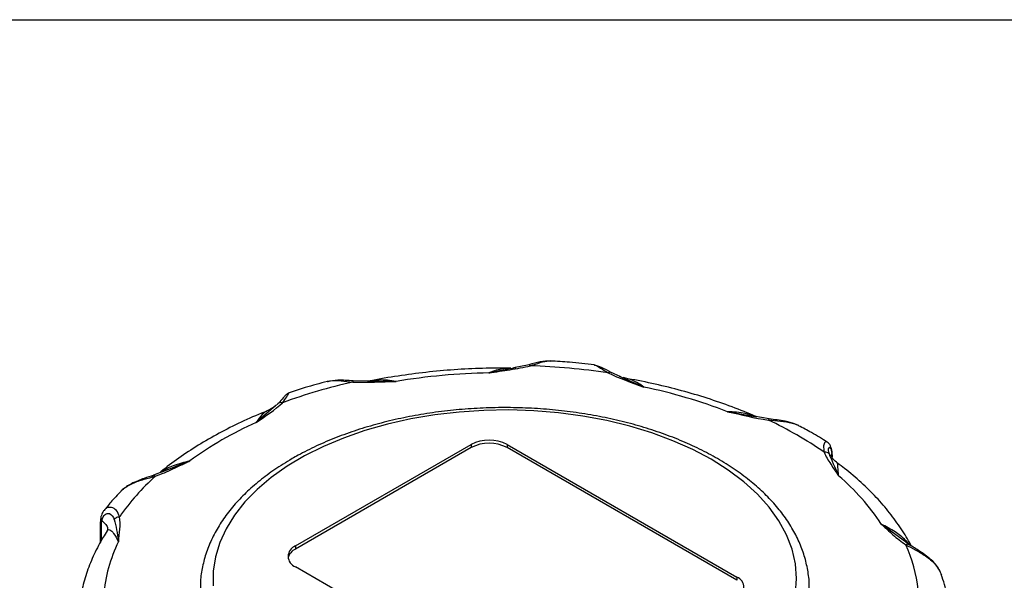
# Model space of a CAD drawing. Header units: inches. Extents: x 0 to 22, y 0 to 17.
# Tile 8 of 9: x 14.9 to 17.9, y 15.3 to 17. Entities that reach past the tile are written whole.
import ezdxf

# ---------------------------------------------------------------- set-up
doc = ezdxf.new("R2010")
doc.units = ezdxf.units.IN
doc.header["$LTSCALE"] = 2
doc.header["$MEASUREMENT"] = 0
doc.linetypes.add('SLD-Solid', pattern=[0])
doc.layers.add('SLD-DEFPOINTS', color=7, linetype='Continuous')

# ---------------------------------------------------------------- blocks, each defined once
blk = doc.blocks.new('Block2')
at = {"color": 7, "linetype": 'SLD-Solid', "lineweight": 18}
blk.add_line((22.0002, 17.0002), (0.0002, 17.0002), dxfattribs=at)

msp = doc.modelspace()

# ---------------------------------------------------------------- linework, layer by layer
at = {"color": 7, "linetype": 'SLD-Solid'}
msp.add_line((0.0002, 17.0002), (22.0002, 17.0002), dxfattribs=at)
for p, q in [((16.3913, 15.9252), (16.3084, 15.9096)), ((16.3769, 15.9234), (16.3769, 15.9245)), ((16.4325, 15.9345), (16.384, 15.9247)), ((15.9424, 15.8841), (15.8886, 15.8848)), ((16.0215, 15.8834), (15.9338, 15.8832)), ((16.7164, 15.8972), (16.6847, 15.9114)), ((16.7874, 15.8658), (16.712, 15.8986)), ((16.7351, 15.8919), (16.7235, 15.8949)), ((15.6497, 15.8087), (15.5894, 15.7563)), ((15.6598, 15.8173), (15.6456, 15.8051)), ((17.1352, 15.7731), (17.0462, 15.7897)), ((17.1747, 15.7672), (17.1269, 15.7755)), ((15.7104, 15.375), (16.2532, 15.6884)), ((16.2532, 15.6788), (15.7104, 15.3654)), ((16.2532, 15.6884), (16.2532, 15.6788)), ((16.3646, 15.6884), (17.0745, 15.2786)), ((16.3646, 15.6884), (16.3646, 15.6788)), ((17.0745, 15.269), (16.3646, 15.6788)), ((17.3681, 15.6601), (17.3658, 15.653)), ((17.3688, 15.6653), (17.3687, 15.6673)), ((17.3698, 15.6502), (17.3689, 15.664)), ((15.384, 15.6377), (15.2978, 15.6027)), ((17.3857, 15.6305), (17.3856, 15.6306)), ((15.3041, 15.6059), (15.2721, 15.5932)), ((15.1094, 15.4637), (15.1074, 15.4452)), ((15.1074, 15.4458), (15.1074, 15.3846)), ((15.1114, 15.3921), (15.1114, 15.439)), ((17.5954, 15.3875), (17.5209, 15.4423)), ((15.7104, 15.375), (15.7104, 15.3654)), ((17.606, 15.3797), (17.5912, 15.3907)), ((16.4203, 14.9009), (15.7104, 15.3108)), ((17.0745, 15.2786), (17.0745, 15.269)), ((17.7023, 15.2961), (17.7071, 15.2855))]:
    msp.add_line(p, q)
at = {"flags": 128}
for points in [[(16.9951, 15.6426), (16.9382, 15.6728), (16.8771, 15.7), (16.8121, 15.7241), (16.7438, 15.7449), (16.6727, 15.7622), (16.5992, 15.776), (16.524, 15.7861), (16.4476, 15.7925), (16.3705, 15.795), (16.2933, 15.7937), (16.2166, 15.7887), (16.1409, 15.7798), (16.0668, 15.7672), (15.9948, 15.7511), (15.9255, 15.7314), (15.8594, 15.7084), (15.7969, 15.6822), (15.7386, 15.653), (15.6848, 15.621), (15.6359, 15.5865), (15.5923, 15.5497), (15.5543, 15.5109), (15.5222, 15.4703), (15.4963, 15.4283), (15.4767, 15.3852), (15.4635, 15.3413), (15.4569, 15.2969), (15.4569, 15.2523)], [(16.9951, 14.9066), (17.0483, 14.94), (17.0961, 14.9761), (17.1384, 15.0144), (17.1747, 15.0546), (17.2048, 15.0966), (17.2285, 15.1399), (17.2455, 15.1842), (17.2558, 15.2292), (17.2592, 15.2746), (17.2558, 15.32), (17.2455, 15.365), (17.2285, 15.4093), (17.2048, 15.4526), (17.1747, 15.4946), (17.1384, 15.5348), (17.0961, 15.5731), (17.0483, 15.6091), (16.9951, 15.6426)]]:
    msp.add_lwpolyline(points, dxfattribs=at)
for centre, radius, start, end in [((16.3606, 13.7742), 2.1586, 81.5725, 87.9791), ((16.3548, 13.8198), 2.0903, 91.2733, 99.1751), ((16.2786, 14.1522), 1.7727, 102.7377, 110.0441), ((16.4338, 14.1859), 1.7167, 69.1032, 78.115), ((16.6579, 14.6741), 1.205, 55.2759, 64.7295), ((16.0673, 14.6913), 1.1673, 114.1675, 125.8272), ((16.3089, 15.581), 0.121, 62.6097, 117.3903), ((16.3089, 15.5713), 0.121, 62.6097, 117.3903), ((15.7561, 15.0573), 0.7162, 131.8779, 145.2576), ((16.9397, 15.0622), 0.6945, 33.1842, 49.6803), ((15.5642, 15.1894), 0.447, 153.5833, 175.7324), ((15.7281, 15.3277), 0.0416, 115.1754, 165.582), ((15.7226, 15.3429), 0.0344, 110.7834, 249.2166), ((17.1774, 15.189), 0.4601, 6.3512, 24.333), ((17.0623, 15.2465), 0.0344, 290.7834, 69.2166)]:
    msp.add_arc(centre, radius, start, end)
for points, knots in [([(16.4992, 15.9466), (16.4888, 15.9459), (16.4681, 15.9445), (16.4441, 15.9378), (16.4321, 15.9345)], [0, 0, 0, 0, 0.501458, 1, 1, 1, 1]), ([(16.4368, 15.9315), (16.4471, 15.9348), (16.4683, 15.9417), (16.4885, 15.9472), (16.4971, 15.9464), (16.4987, 15.9462)], [0, 0, 0, 0, 0.437687, 0.892963, 1, 1, 1, 1]), ([(16.6337, 15.9341), (16.6084, 15.9371), (16.5637, 15.9424), (16.5184, 15.9451), (16.4987, 15.9462)], [0, 0, 0, 0, 0.566164, 1, 1, 1, 1]), ([(16.376, 15.9245), (16.347, 15.9244), (16.2887, 15.9243), (16.2011, 15.9196), (16.1138, 15.9118), (16.0276, 15.9002), (15.9698, 15.8906), (15.941, 15.8845), (15.94, 15.8843)], [0, 0, 0, 0, 0.195865, 0.394951, 0.59408, 0.793286, 0.9926, 1, 1, 1, 1]), ([(16.3084, 15.9096), (16.3084, 15.9096), (16.3086, 15.9096), (16.3087, 15.9096), (16.3088, 15.9097), (16.3091, 15.9097), (16.3097, 15.9098), (16.3109, 15.91), (16.3132, 15.9103), (16.3179, 15.911), (16.3274, 15.9124), (16.3464, 15.9152), (16.3843, 15.9208), (16.4162, 15.9265), (16.4368, 15.9315)], [0, 0, 0, 0, 0.000977, 0.000977, 0.001953, 0.003906, 0.007813, 0.015625, 0.03125, 0.0625, 0.125, 0.25, 0.5, 1, 1, 1, 1]), ([(16.376, 15.9234), (16.3687, 15.9234), (16.3472, 15.9235), (16.3238, 15.9151), (16.3084, 15.9096)], [0, 0, 0, 0, 0.342341, 1, 1, 1, 1]), ([(16.4325, 15.9344), (16.4327, 15.9345), (16.4333, 15.9347), (16.4348, 15.9338), (16.4361, 15.9322), (16.4368, 15.9315)], [0, 0, 0, 0, 0.130461, 0.565231, 1, 1, 1, 1]), ([(16.6859, 15.911), (16.6763, 15.9163), (16.6572, 15.9269), (16.6413, 15.9319), (16.6333, 15.9343)], [0, 0, 0, 0, 0.500893, 1, 1, 1, 1]), ([(16.6337, 15.9339), (16.6347, 15.9338), (16.6396, 15.9335), (16.6526, 15.9249), (16.6689, 15.9146), (16.677, 15.9095)], [0, 0, 0, 0, 0.118438, 0.558242, 1, 1, 1, 1]), ([(15.8094, 15.8829), (15.7863, 15.8768), (15.746, 15.8663), (15.7077, 15.8534), (15.6914, 15.848)], [0, 0, 0, 0, 0.575249, 1, 1, 1, 1]), ([(15.8887, 15.8848), (15.8727, 15.8861), (15.8442, 15.8883), (15.8196, 15.8846), (15.8088, 15.883)], [0, 0, 0, 0, 0.563681, 1, 1, 1, 1]), ([(15.8095, 15.8828), (15.8127, 15.8836), (15.8249, 15.8866), (15.8512, 15.8853), (15.8755, 15.8826), (15.8877, 15.8813)], [0, 0, 0, 0, 0.155458, 0.576785, 1, 1, 1, 1]), ([(15.8886, 15.8847), (15.8886, 15.8847), (15.8884, 15.8848), (15.8881, 15.8838), (15.8879, 15.8821), (15.8877, 15.8813)], [0, 0, 0, 0, 0.101346, 0.550932, 1, 1, 1, 1]), ([(16.0215, 15.8834), (16.0037, 15.8858), (15.9755, 15.8897), (15.9496, 15.8851), (15.9401, 15.8834)], [0, 0, 0, 0, 0.632815, 1, 1, 1, 1]), ([(16.6847, 15.9112), (16.6843, 15.9114), (16.683, 15.9118), (16.6803, 15.9114), (16.6781, 15.9101), (16.677, 15.9095)], [0, 0, 0, 0, 0.198939, 0.599701, 1, 1, 1, 1]), ([(16.6881, 15.909), (16.6875, 15.9097), (16.6865, 15.9109), (16.6852, 15.9111), (16.6847, 15.9112)], [0, 0, 0, 0, 0.6648139, 1, 1, 1, 1]), ([(16.7874, 15.8658), (16.7759, 15.8737), (16.7579, 15.8862), (16.7416, 15.8896), (16.7356, 15.8908)], [0, 0, 0, 0, 0.636942, 1, 1, 1, 1]), ([(17.1343, 15.7743), (17.1339, 15.7745), (17.1099, 15.7853), (17.0601, 15.8049), (16.9836, 15.8316), (16.9041, 15.855), (16.8223, 15.875), (16.7658, 15.8868), (16.7366, 15.8916), (16.7358, 15.8918)], [0, 0, 0, 0, 0.003067, 0.201667, 0.400095, 0.598343, 0.796417, 0.994332, 1, 1, 1, 1]), ([(15.6914, 15.8485), (15.6885, 15.847), (15.6832, 15.8442), (15.679, 15.8392), (15.6724, 15.8315), (15.6635, 15.822), (15.6582, 15.8163)], [0, 0, 0, 0, 0.162407, 0.301913, 0.578299, 1, 1, 1, 1]), ([(15.671, 15.8175), (15.6758, 15.8239), (15.6854, 15.8365), (15.6901, 15.8471), (15.691, 15.8479), (15.6913, 15.8482)], [0, 0, 0, 0, 0.411815, 0.821711, 1, 1, 1, 1]), ([(15.6209, 15.791), (15.6188, 15.7901), (15.5919, 15.7797), (15.5423, 15.7576), (15.474, 15.7234), (15.4096, 15.6863), (15.3497, 15.6464), (15.3107, 15.6175), (15.2922, 15.6017), (15.2911, 15.6007)], [0, 0, 0, 0, 0.016452, 0.21011, 0.404013, 0.598126, 0.792398, 0.986707, 1, 1, 1, 1]), ([(15.621, 15.7907), (15.6168, 15.7882), (15.6069, 15.7821), (15.5958, 15.7657), (15.5894, 15.7563)], [0, 0, 0, 0, 0.422483, 1, 1, 1, 1]), ([(15.6497, 15.8088), (15.6456, 15.8055), (15.6371, 15.7984), (15.6266, 15.7936), (15.6211, 15.7911)], [0, 0, 0, 0, 0.473537, 1, 1, 1, 1]), ([(15.6565, 15.8147), (15.6572, 15.8156), (15.6581, 15.8167), (15.6595, 15.8171), (15.6596, 15.8172)], [0, 0, 0, 0, 0.880829, 1, 1, 1, 1]), ([(15.6596, 15.8172), (15.6606, 15.8176), (15.6627, 15.8186), (15.6666, 15.8187), (15.6695, 15.8179), (15.671, 15.8175)], [0, 0, 0, 0, 0.301785, 0.650892, 1, 1, 1, 1]), ([(17.2983, 15.245), (17.2984, 15.2467), (17.2992, 15.2632), (17.2951, 15.2947), (17.2858, 15.3391), (17.2701, 15.3828), (17.2488, 15.4255), (17.2218, 15.4671), (17.1893, 15.5073), (17.1515, 15.5459), (17.1086, 15.5825), (17.0609, 15.6169), (17.0087, 15.6489), (16.9524, 15.6782), (16.8925, 15.7048), (16.8291, 15.7284), (16.7629, 15.749), (16.6942, 15.7663), (16.6234, 15.7804), (16.5509, 15.7911), (16.4773, 15.7984), (16.4029, 15.8022), (16.3283, 15.8026), (16.2539, 15.7995), (16.18, 15.7929), (16.1073, 15.783), (16.0361, 15.7696), (15.967, 15.753), (15.9002, 15.7331), (15.8362, 15.7102), (15.7754, 15.6842), (15.7308, 15.6618), (15.7066, 15.648), (15.7004, 15.6446)], [0, 0, 0, 0, 0.003565, 0.036416, 0.069263, 0.102221, 0.135389, 0.16882, 0.202512, 0.236429, 0.270511, 0.304698, 0.338942, 0.373202, 0.407453, 0.441684, 0.47589, 0.510071, 0.544229, 0.578368, 0.612494, 0.64661, 0.680722, 0.714835, 0.748954, 0.783083, 0.817228, 0.851394, 0.885587, 0.91981, 0.954068, 0.988361, 1, 1, 1, 1]), ([(17.1286, 15.7752), (17.1194, 15.7784), (17.0932, 15.7875), (17.0647, 15.7888), (17.0462, 15.7897)], [0, 0, 0, 0, 0.349927, 1, 1, 1, 1]), ([(17.1749, 15.7671), (17.1748, 15.7671), (17.1744, 15.7673), (17.1735, 15.7663), (17.1727, 15.7646), (17.1723, 15.7638)], [0, 0, 0, 0, 0.17304, 0.58652, 1, 1, 1, 1]), ([(17.1723, 15.7638), (17.1849, 15.763), (17.2099, 15.7612), (17.2403, 15.7564), (17.2583, 15.7508), (17.2641, 15.7473), (17.2653, 15.7465)], [0, 0, 0, 0, 0.375795, 0.749814, 0.949093, 1, 1, 1, 1]), ([(17.2661, 15.7465), (17.2575, 15.7502), (17.2442, 15.7559), (17.2132, 15.7626), (17.1913, 15.7652), (17.1749, 15.7672)], [0, 0, 0, 0, 0.313711, 0.484972, 1, 1, 1, 1]), ([(17.354, 15.6954), (17.3379, 15.7055), (17.3097, 15.7234), (17.2787, 15.7394), (17.2652, 15.7464)], [0, 0, 0, 0, 0.566385, 1, 1, 1, 1]), ([(17.3539, 15.6953), (17.3532, 15.6959), (17.351, 15.6975), (17.3463, 15.6953), (17.3413, 15.6854), (17.3433, 15.6715), (17.3443, 15.6645)], [0, 0, 0, 0, 0.095668, 0.285529, 0.64195, 1, 1, 1, 1]), ([(17.3688, 15.6663), (17.3682, 15.6696), (17.367, 15.6764), (17.3637, 15.6847), (17.3594, 15.6917), (17.3558, 15.6944), (17.354, 15.6958)], [0, 0, 0, 0, 0.240248, 0.488122, 0.742158, 1, 1, 1, 1]), ([(17.3608, 15.6588), (17.358, 15.6673), (17.3569, 15.6801), (17.3635, 15.6805), (17.3672, 15.6686), (17.3681, 15.6601)], [-3.433497, -3.433497, -3.433497, -3.433497, -1.961998, -0.980999, 0, 0, 0, 0]), ([(15.7004, 15.6446), (15.6911, 15.639), (15.664, 15.623), (15.6224, 15.5945), (15.5775, 15.5584), (15.5376, 15.52), (15.5029, 15.4798), (15.4738, 15.4379), (15.4504, 15.3946), (15.4329, 15.3504), (15.4218, 15.3056), (15.4167, 15.2705), (15.4172, 15.2505), (15.4173, 15.2455)], [0, 0, 0, 0, 0.0542081, 0.1569138, 0.2596735, 0.3623386, 0.4647632, 0.5667593, 0.6681219, 0.7686824, 0.8683763, 0.9672964, 1, 1, 1, 1]), ([(17.3443, 15.6645), (17.3494, 15.652), (17.3603, 15.6337), (17.3748, 15.6127), (17.381, 15.6037), (17.3851, 15.5977), (17.3871, 15.5947), (17.3891, 15.5917)], [0, 0, 0, 0, 0.5, 0.75, 0.875, 0.875, 1, 1, 1, 1]), ([(17.3891, 15.5917), (17.3891, 15.5917), (17.389, 15.5918), (17.3793, 15.6174), (17.3673, 15.6392), (17.3608, 15.6588)], [-3.401742, -3.401742, -3.401742, -3.401742, -3.39604, -3.39604, 0, 0, 0, 0]), ([(17.3856, 15.6311), (17.3809, 15.6352), (17.3713, 15.6435), (17.3651, 15.6541), (17.3643, 15.6541), (17.364, 15.6541)], [0, 0, 0, 0, 0.353483, 0.717068, 1, 1, 1, 1]), ([(17.3681, 15.6601), (17.3685, 15.6615), (17.3692, 15.6636), (17.3688, 15.6656), (17.3687, 15.6663)], [0, 0, 0, 0, 0.666263, 1, 1, 1, 1]), ([(15.2779, 15.5906), (15.297, 15.5973), (15.3238, 15.6089), (15.3539, 15.6234), (15.3668, 15.6296), (15.3754, 15.6337), (15.3797, 15.6357), (15.384, 15.6377)], [0, 0, 0, 0, 0.5, 0.75, 0.875, 0.875, 1, 1, 1, 1]), ([(15.384, 15.6377), (15.367, 15.6331), (15.3364, 15.6249), (15.3055, 15.611), (15.2939, 15.6019), (15.2936, 15.6017)], [0, 0, 0, 0, 0.553379, 0.989568, 1, 1, 1, 1]), ([(17.3891, 15.5917), (17.3884, 15.6014), (17.3871, 15.6187), (17.386, 15.6304), (17.3857, 15.6305), (17.3857, 15.6305)], [0, 0, 0, 0, 0.495528, 0.88518, 1, 1, 1, 1]), ([(17.6136, 15.3751), (17.6132, 15.376), (17.6042, 15.3941), (17.5828, 15.4286), (17.5473, 15.4778), (17.5061, 15.5254), (17.4595, 15.5711), (17.4189, 15.6061), (17.393, 15.6253), (17.3858, 15.6306)], [0, 0, 0, 0, 0.009282, 0.190438, 0.372702, 0.556508, 0.741601, 0.927671, 1, 1, 1, 1]), ([(15.2713, 15.5931), (15.2621, 15.59), (15.2469, 15.585), (15.2235, 15.5765), (15.205, 15.5682), (15.1866, 15.5578), (15.1769, 15.5491), (15.1714, 15.5441)], [0, 0, 0, 0, 0.273532, 0.448484, 0.646297, 0.798306, 1, 1, 1, 1]), ([(15.1719, 15.5441), (15.1731, 15.5455), (15.1781, 15.5513), (15.1903, 15.5595), (15.2124, 15.5713), (15.2432, 15.5813), (15.2663, 15.5875), (15.2779, 15.5906)], [0, 0, 0, 0, 0.0517181, 0.2180189, 0.3821977, 0.690405, 1, 1, 1, 1]), ([(15.2691, 15.591), (15.2696, 15.5917), (15.2704, 15.5929), (15.2716, 15.593), (15.2721, 15.5931)], [0, 0, 0, 0, 0.617839, 1, 1, 1, 1]), ([(15.2721, 15.5931), (15.2723, 15.5931), (15.2733, 15.5934), (15.2753, 15.5927), (15.2771, 15.5913), (15.2779, 15.5906)], [0, 0, 0, 0, 0.160507, 0.580496, 1, 1, 1, 1]), ([(15.172, 15.544), (15.1609, 15.5328), (15.142, 15.5135), (15.1261, 15.493), (15.1195, 15.4844)], [0, 0, 0, 0, 0.583354, 1, 1, 1, 1]), ([(15.1675, 15.4655), (15.1646, 15.4722), (15.1588, 15.4857), (15.1445, 15.4943), (15.1327, 15.4944), (15.1247, 15.4913), (15.1209, 15.4865), (15.1193, 15.4845)], [0, 0, 0, 0, 0.292254, 0.583153, 0.738146, 0.895128, 1, 1, 1, 1]), ([(15.1096, 15.4637), (15.1095, 15.463), (15.1092, 15.4611), (15.1102, 15.4577), (15.1119, 15.4552), (15.1128, 15.4539)], [0, 0, 0, 0, 0.195814, 0.597763, 1, 1, 1, 1]), ([(15.1115, 15.4692), (15.1108, 15.4681), (15.1097, 15.4663), (15.1096, 15.4643), (15.1096, 15.4637)], [0, 0, 0, 0, 0.66096, 1, 1, 1, 1]), ([(15.1193, 15.4845), (15.1184, 15.4837), (15.1149, 15.4801), (15.1129, 15.4739), (15.1115, 15.4692)], [0, 0, 0, 0, 0.251522, 1, 1, 1, 1]), ([(15.1128, 15.4539), (15.1146, 15.4626), (15.1218, 15.4755), (15.1392, 15.4773), (15.1477, 15.4652), (15.1506, 15.4567)], [0, 0, 0, 0, 0.980999, 1.961998, 3.433497, 3.433497, 3.433497, 3.433497]), ([(15.1506, 15.4567), (15.1521, 15.4589), (15.1568, 15.4633), (15.1636, 15.4653), (15.1675, 15.4655)], [0, 0, 0, 0, 0.428571, 1, 1, 1, 1]), ([(15.1506, 15.4567), (15.1573, 15.4372), (15.1598, 15.4143), (15.1639, 15.3883), (15.1639, 15.3883), (15.1639, 15.3882)], [-0.004837, -0.004837, -0.004837, -0.004837, 3.391203, 3.391203, 3.39604, 3.39604, 3.39604, 3.39604]), ([(15.1075, 15.4452), (15.1075, 15.445), (15.1074, 15.4438), (15.1086, 15.4416), (15.1104, 15.4398), (15.1114, 15.439)], [0, 0, 0, 0, 0.093509, 0.546755, 1, 1, 1, 1]), ([(15.1128, 15.4539), (15.1169, 15.4499), (15.1253, 15.442), (15.1307, 15.4315), (15.1305, 15.4255), (15.1305, 15.4242)], [0, 0, 0, 0, 0.438917, 0.877834, 1, 1, 1, 1]), ([(15.1311, 15.4251), (15.1311, 15.4251), (15.1311, 15.4267), (15.1299, 15.4241), (15.1287, 15.4216)], [0, 0, 0, 0, 0.003734, 1, 1, 1, 1]), ([(15.1289, 15.4214), (15.1299, 15.4227), (15.1324, 15.426), (15.1392, 15.4248), (15.1499, 15.4146), (15.1589, 15.3977), (15.1639, 15.3882)], [0, 0, 0, 0, 0.115351, 0.278911, 0.596379, 1, 1, 1, 1]), ([(17.5209, 15.4423), (17.5209, 15.4423), (17.521, 15.4423), (17.5211, 15.4422), (17.5211, 15.4422), (17.5211, 15.4422), (17.5212, 15.4421), (17.5213, 15.442), (17.5217, 15.4417), (17.5223, 15.4411), (17.5236, 15.4399), (17.5263, 15.4375), (17.5315, 15.4327), (17.5419, 15.4232), (17.5628, 15.4041), (17.5821, 15.3883), (17.5966, 15.3786)], [0, 0, 0, 0, 0.000488, 0.000488, 0.000977, 0.000977, 0.001953, 0.003906, 0.007812, 0.015625, 0.03125, 0.0625, 0.125, 0.25, 0.5, 1, 1, 1, 1]), ([(17.6092, 15.3774), (17.6049, 15.3823), (17.5912, 15.3982), (17.561, 15.4218), (17.5353, 15.4349), (17.5209, 15.4423)], [0, 0, 0, 0, 0.166291, 0.533349, 1, 1, 1, 1]), ([(15.1288, 15.4214), (15.1246, 15.4149), (15.1097, 15.3915), (15.0881, 15.35), (15.0663, 15.2969), (15.0509, 15.2431), (15.041, 15.1893), (15.0396, 15.1534), (15.0388, 15.1357)], [0, 0, 0, 0, 0.073322, 0.262508, 0.4503, 0.636257, 0.820543, 1, 1, 1, 1]), ([(17.6061, 15.3795), (17.6054, 15.3798), (17.6038, 15.3804), (17.6005, 15.3802), (17.5979, 15.3791), (17.5966, 15.3786)], [0, 0, 0, 0, 0.247405, 0.623702, 1, 1, 1, 1]), ([(17.5966, 15.3786), (17.6062, 15.3736), (17.6253, 15.3635), (17.653, 15.3481), (17.6738, 15.3325), (17.688, 15.3186), (17.6979, 15.3062), (17.7013, 15.2983), (17.7023, 15.2961)], [0, 0, 0, 0, 0.260661, 0.520123, 0.658367, 0.798382, 0.941861, 1, 1, 1, 1]), ([(17.6095, 15.3771), (17.6088, 15.3779), (17.6079, 15.379), (17.6064, 15.3794), (17.6061, 15.3795)], [0, 0, 0, 0, 0.745055, 1, 1, 1, 1]), ([(17.7036, 15.2945), (17.6993, 15.3022), (17.6888, 15.3209), (17.6646, 15.3419), (17.6348, 15.3621), (17.618, 15.3724), (17.6074, 15.379)], [0, 0, 0, 0, 0.200402, 0.486291, 0.675326, 1, 1, 1, 1]), ([(17.7232, 15.2244), (17.7211, 15.2351), (17.717, 15.256), (17.7097, 15.2764), (17.7061, 15.2864)], [0, 0, 0, 0, 0.509851, 1, 1, 1, 1])]:
    msp.add_open_spline(points, degree=3, knots=knots)
for points in [[(15.8877, 15.8813), (15.9322, 15.8791), (15.977, 15.8819), (16.0215, 15.8834)], [(16.677, 15.9095), (16.7108, 15.8927), (16.7499, 15.8798), (16.7874, 15.8658)], [(15.5894, 15.7563), (15.6176, 15.7762), (15.6478, 15.7955), (15.671, 15.8175)], [(17.0462, 15.7897), (17.0878, 15.7804), (17.1288, 15.7697), (17.1723, 15.7638)], [(17.3608, 15.6588), (17.3575, 15.6632), (17.3509, 15.6654), (17.3443, 15.6645)], [(15.1639, 15.3882), (15.1663, 15.414), (15.1712, 15.4398), (15.1675, 15.4655)], [(15.1114, 15.439), (15.1114, 15.4444), (15.1119, 15.4495), (15.1128, 15.4539)]]:
    msp.add_open_spline(points, degree=3)

# ---------------------------------------------------------------- block references
at = {"layer": 'SLD-DEFPOINTS'}
msp.add_blockref('Block2', (0, 0), dxfattribs=at)

doc.saveas('drawing.dxf')
